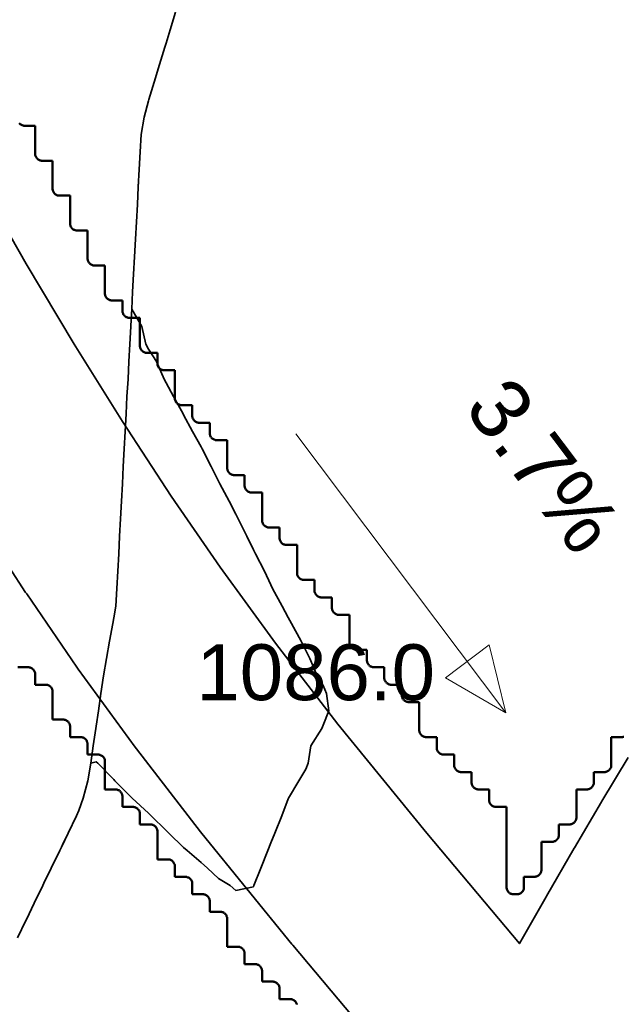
# Model space of a CAD drawing. Header units: metres. Extents: x -6552 to -6384, y 5654608 to 5654799.
# Tile 43 of 68: x -6512 to -6504, y 5654736 to 5654750. Entities that reach past the tile are written whole.
import ezdxf
from ezdxf.enums import TextEntityAlignment as Align

# ---------------------------------------------------------------- set-up
doc = ezdxf.new("R2010")
doc.units = ezdxf.units.M
doc.header["$LTSCALE"] = 0.5
doc.linetypes.add('DASHED', pattern=[9, 6, -3])
doc.linetypes.add('PHANTOM', pattern=[22, 12, -2, 2, -2, 2, -2])
for name, color, linetype, lineweight in [('L-GRAD-CONT', 5, 'DASHED', 25), ('L-GRAD-SLOPE', 5, 'Continuous', 18), ('L-HARD-PAVE', 8, 'Continuous', 35), ('L-SITE-LIMIT', 6, 'PHANTOM', 50), ('V-TOPO-MAJR', 34, 'Continuous', 35)]:
    doc.layers.add(name, color=color, linetype=linetype, lineweight=lineweight)
doc.styles.add('BR-STD', font='arial.ttf')

msp = doc.modelspace()

# ---------------------------------------------------------------- linework, layer by layer
at = {"layer": 'L-GRAD-CONT', "lineweight": 35}
msp.add_lwpolyline([(-6510.52, 5654747.442), (-6510.523, 5654747.375), (-6510.536, 5654747.125), (-6510.551, 5654746.875), (-6510.564, 5654746.625), (-6510.578, 5654746.375), (-6510.591, 5654746.125), (-6510.604, 5654745.875), (-6510.617, 5654745.625), (-6510.471, 5654745.375), (-6510.415, 5654745.125), (-6510.375, 5654745.051), (-6510.261, 5654744.875), (-6510.153, 5654744.625), (-6510.125, 5654744.57), (-6510.02, 5654744.375), (-6509.881, 5654744.125), (-6509.875, 5654744.114), (-6509.745, 5654743.875), (-6509.625, 5654743.654), (-6509.609, 5654743.625), (-6509.479, 5654743.375), (-6509.375, 5654743.165), (-6509.354, 5654743.125), (-6509.223, 5654742.875), (-6509.125, 5654742.689), (-6509.094, 5654742.625), (-6508.971, 5654742.375), (-6508.875, 5654742.18), (-6508.846, 5654742.125), (-6508.715, 5654741.875), (-6508.625, 5654741.678), (-6508.601, 5654741.625), (-6508.464, 5654741.375), (-6508.375, 5654741.213), (-6508.327, 5654741.125), (-6508.191, 5654740.875), (-6508.125, 5654740.74), (-6508.068, 5654740.625), (-6507.96, 5654740.375), (-6507.875, 5654740.236), (-6507.829, 5654740.125), (-6507.793, 5654739.875), (-6507.875, 5654739.671), (-6507.893, 5654739.625), (-6508.05, 5654739.375), (-6508.091, 5654739.125), (-6508.125, 5654739.039), (-6508.223, 5654738.875), (-6508.371, 5654738.625), (-6508.375, 5654738.618), (-6508.47, 5654738.375), (-6508.57, 5654738.125), (-6508.625, 5654737.987), (-6508.669, 5654737.875), (-6508.767, 5654737.625), (-6508.867, 5654737.375), (-6508.875, 5654737.355), (-6509.125, 5654737.302), (-6509.206, 5654737.375), (-6509.375, 5654737.478), (-6509.531, 5654737.625), (-6509.625, 5654737.704), (-6509.822, 5654737.875), (-6509.875, 5654737.921), (-6510.086, 5654738.125), (-6510.125, 5654738.164), (-6510.338, 5654738.375), (-6510.375, 5654738.412), (-6510.61, 5654738.625), (-6510.625, 5654738.639), (-6510.86, 5654738.875), (-6510.875, 5654738.891), (-6511.103, 5654739.125), (-6511.125, 5654739.147), (-6511.201, 5654739.125), (-6511.244, 5654738.875), (-6511.311, 5654738.625), (-6511.375, 5654738.448), (-6511.41, 5654738.375), (-6511.529, 5654738.125), (-6511.609, 5654737.958)], dxfattribs=at)
at = {"layer": 'L-GRAD-SLOPE'}
msp.add_lwpolyline([(-6508.267, 5654743.84), (-6505.258, 5654739.848)], dxfattribs=at)
msp.add_lwpolyline([(-6505.258, 5654739.848), (-6505.501, 5654740.818), (-6506.123, 5654740.349)], close=True, dxfattribs=at)
at = {"layer": 'L-HARD-PAVE'}
for points in [[(-6512.81, 5654747.466), (-6512.127, 5654746.273), (-6511.44, 5654745.123), (-6510.747, 5654744.016), (-6510.051, 5654742.95), (-6509.352, 5654741.931), (-6508.558, 5654740.844), (-6507.665, 5654739.686), (-6506.392, 5654738.123), (-6505.066, 5654736.544), (-6504.683, 5654737.213), (-6504.679, 5654737.221), (-6504.281, 5654737.908), (-6504.276, 5654737.916), (-6503.889, 5654738.572), (-6503.884, 5654738.581), (-6503.509, 5654739.206)], [(-6506.365, 5654734.204), (-6508.312, 5654736.522), (-6508.324, 5654736.537), (-6509.613, 5654738.12), (-6509.634, 5654738.146), (-6510.547, 5654739.33), (-6510.567, 5654739.356), (-6511.382, 5654740.471), (-6511.404, 5654740.502), (-6512.121, 5654741.548), (-6512.136, 5654741.571), (-6512.847, 5654742.658)]]:
    msp.add_lwpolyline(points, dxfattribs=at)
at = {"layer": 'L-SITE-LIMIT'}
for points in [[(-6512.227, 5654748.287), (-6512.221, 5654748.279), (-6512.213, 5654748.273), (-6512.206, 5654748.267), (-6512.197, 5654748.262), (-6512.188, 5654748.258), (-6512.179, 5654748.254), (-6512.17, 5654748.252), (-6512.16, 5654748.25), (-6512.15, 5654748.25), (-6512.002, 5654748.25), (-6512, 5654748.25), (-6512, 5654748.248), (-6512, 5654747.85), (-6512, 5654747.84), (-6511.998, 5654747.83), (-6511.996, 5654747.821), (-6511.992, 5654747.812), (-6511.988, 5654747.803), (-6511.983, 5654747.794), (-6511.977, 5654747.787), (-6511.971, 5654747.779), (-6511.963, 5654747.773), (-6511.956, 5654747.767), (-6511.947, 5654747.762), (-6511.938, 5654747.758), (-6511.929, 5654747.754), (-6511.92, 5654747.752), (-6511.91, 5654747.75), (-6511.9, 5654747.75), (-6511.752, 5654747.75), (-6511.75, 5654747.75), (-6511.75, 5654747.748), (-6511.75, 5654747.35), (-6511.75, 5654747.34), (-6511.748, 5654747.33), (-6511.746, 5654747.321), (-6511.742, 5654747.312), (-6511.738, 5654747.303), (-6511.733, 5654747.294), (-6511.727, 5654747.287), (-6511.721, 5654747.279), (-6511.713, 5654747.273), (-6511.706, 5654747.267), (-6511.697, 5654747.262), (-6511.688, 5654747.258), (-6511.679, 5654747.254), (-6511.67, 5654747.252), (-6511.66, 5654747.25), (-6511.65, 5654747.25), (-6511.502, 5654747.25), (-6511.5, 5654747.25), (-6511.5, 5654747.248), (-6511.5, 5654746.85), (-6511.5, 5654746.84), (-6511.498, 5654746.83), (-6511.496, 5654746.821), (-6511.492, 5654746.812), (-6511.488, 5654746.803), (-6511.483, 5654746.794), (-6511.477, 5654746.787), (-6511.471, 5654746.779), (-6511.463, 5654746.773), (-6511.456, 5654746.767), (-6511.447, 5654746.762), (-6511.438, 5654746.758), (-6511.429, 5654746.754), (-6511.42, 5654746.752), (-6511.41, 5654746.75), (-6511.4, 5654746.75), (-6511.252, 5654746.75), (-6511.25, 5654746.75), (-6511.25, 5654746.748), (-6511.25, 5654746.35), (-6511.25, 5654746.34), (-6511.248, 5654746.33), (-6511.246, 5654746.321), (-6511.242, 5654746.312), (-6511.238, 5654746.303), (-6511.233, 5654746.294), (-6511.227, 5654746.287), (-6511.221, 5654746.279), (-6511.213, 5654746.273), (-6511.206, 5654746.267), (-6511.197, 5654746.262), (-6511.188, 5654746.258), (-6511.179, 5654746.254), (-6511.17, 5654746.252), (-6511.16, 5654746.25), (-6511.15, 5654746.25), (-6511.002, 5654746.25), (-6511, 5654746.25), (-6511, 5654746.248), (-6511, 5654745.85), (-6511, 5654745.84), (-6510.998, 5654745.83), (-6510.996, 5654745.821), (-6510.992, 5654745.812), (-6510.988, 5654745.803), (-6510.983, 5654745.794), (-6510.977, 5654745.787), (-6510.971, 5654745.779), (-6510.963, 5654745.773), (-6510.956, 5654745.767), (-6510.947, 5654745.762), (-6510.938, 5654745.758), (-6510.929, 5654745.754), (-6510.92, 5654745.752), (-6510.91, 5654745.75), (-6510.9, 5654745.75), (-6510.752, 5654745.75), (-6510.75, 5654745.75), (-6510.75, 5654745.748), (-6510.75, 5654745.6), (-6510.75, 5654745.59), (-6510.748, 5654745.58), (-6510.746, 5654745.571), (-6510.742, 5654745.562), (-6510.738, 5654745.553), (-6510.733, 5654745.544), (-6510.727, 5654745.537), (-6510.721, 5654745.529), (-6510.713, 5654745.523), (-6510.706, 5654745.517), (-6510.697, 5654745.512), (-6510.688, 5654745.508), (-6510.679, 5654745.504), (-6510.67, 5654745.502), (-6510.66, 5654745.5), (-6510.65, 5654745.5), (-6510.502, 5654745.5), (-6510.5, 5654745.5), (-6510.5, 5654745.498), (-6510.5, 5654745.1), (-6510.5, 5654745.09), (-6510.498, 5654745.08), (-6510.496, 5654745.071), (-6510.492, 5654745.062), (-6510.488, 5654745.053), (-6510.483, 5654745.044), (-6510.477, 5654745.037), (-6510.471, 5654745.029), (-6510.463, 5654745.023), (-6510.456, 5654745.017), (-6510.447, 5654745.012), (-6510.438, 5654745.008), (-6510.429, 5654745.004), (-6510.42, 5654745.002), (-6510.41, 5654745), (-6510.4, 5654745), (-6510.252, 5654745), (-6510.25, 5654745), (-6510.25, 5654744.998), (-6510.25, 5654744.85), (-6510.25, 5654744.84), (-6510.248, 5654744.83), (-6510.246, 5654744.821), (-6510.242, 5654744.812), (-6510.238, 5654744.803), (-6510.233, 5654744.794), (-6510.227, 5654744.787), (-6510.221, 5654744.779), (-6510.213, 5654744.773), (-6510.206, 5654744.767), (-6510.197, 5654744.762), (-6510.188, 5654744.758), (-6510.179, 5654744.754), (-6510.17, 5654744.752), (-6510.16, 5654744.75), (-6510.15, 5654744.75), (-6510.002, 5654744.75), (-6510, 5654744.75), (-6510, 5654744.748), (-6510, 5654744.35), (-6510, 5654744.34), (-6509.998, 5654744.33), (-6509.996, 5654744.321), (-6509.992, 5654744.312), (-6509.988, 5654744.303), (-6509.983, 5654744.294), (-6509.977, 5654744.287), (-6509.971, 5654744.279), (-6509.963, 5654744.273), (-6509.956, 5654744.267), (-6509.947, 5654744.262), (-6509.938, 5654744.258), (-6509.929, 5654744.254), (-6509.92, 5654744.252), (-6509.91, 5654744.25), (-6509.9, 5654744.25), (-6509.752, 5654744.25), (-6509.75, 5654744.25), (-6509.75, 5654744.248), (-6509.75, 5654744.1), (-6509.75, 5654744.09), (-6509.748, 5654744.08), (-6509.746, 5654744.071), (-6509.742, 5654744.062), (-6509.738, 5654744.053), (-6509.733, 5654744.044), (-6509.727, 5654744.037), (-6509.721, 5654744.029), (-6509.713, 5654744.023), (-6509.706, 5654744.017), (-6509.697, 5654744.012), (-6509.688, 5654744.008), (-6509.679, 5654744.004), (-6509.67, 5654744.002), (-6509.66, 5654744), (-6509.65, 5654744), (-6509.502, 5654744), (-6509.5, 5654744), (-6509.5, 5654743.998), (-6509.5, 5654743.85), (-6509.5, 5654743.84), (-6509.498, 5654743.83), (-6509.496, 5654743.821), (-6509.492, 5654743.812), (-6509.488, 5654743.803), (-6509.483, 5654743.794), (-6509.477, 5654743.787), (-6509.471, 5654743.779), (-6509.463, 5654743.773), (-6509.456, 5654743.767), (-6509.447, 5654743.762), (-6509.438, 5654743.758), (-6509.429, 5654743.754), (-6509.42, 5654743.752), (-6509.41, 5654743.75), (-6509.4, 5654743.75), (-6509.252, 5654743.75), (-6509.25, 5654743.75), (-6509.25, 5654743.748), (-6509.25, 5654743.35), (-6509.25, 5654743.34), (-6509.248, 5654743.33), (-6509.246, 5654743.321), (-6509.242, 5654743.312), (-6509.238, 5654743.303), (-6509.233, 5654743.294), (-6509.227, 5654743.287), (-6509.221, 5654743.279), (-6509.213, 5654743.273), (-6509.206, 5654743.267), (-6509.197, 5654743.262), (-6509.188, 5654743.258), (-6509.179, 5654743.254), (-6509.17, 5654743.252), (-6509.16, 5654743.25), (-6509.15, 5654743.25), (-6509.002, 5654743.25), (-6509, 5654743.25), (-6509, 5654743.248), (-6509, 5654743.1), (-6509, 5654743.09), (-6508.998, 5654743.08), (-6508.996, 5654743.071), (-6508.992, 5654743.062), (-6508.988, 5654743.053), (-6508.983, 5654743.044), (-6508.977, 5654743.037), (-6508.971, 5654743.029), (-6508.963, 5654743.023), (-6508.956, 5654743.017), (-6508.947, 5654743.012), (-6508.938, 5654743.008), (-6508.929, 5654743.004), (-6508.92, 5654743.002), (-6508.91, 5654743), (-6508.9, 5654743), (-6508.752, 5654743), (-6508.75, 5654743), (-6508.75, 5654742.998), (-6508.75, 5654742.6), (-6508.75, 5654742.59), (-6508.748, 5654742.58), (-6508.746, 5654742.571), (-6508.742, 5654742.562), (-6508.738, 5654742.553), (-6508.733, 5654742.544), (-6508.727, 5654742.537), (-6508.721, 5654742.529), (-6508.713, 5654742.523), (-6508.706, 5654742.517), (-6508.697, 5654742.512), (-6508.688, 5654742.508), (-6508.679, 5654742.504), (-6508.67, 5654742.502), (-6508.66, 5654742.5), (-6508.65, 5654742.5), (-6508.502, 5654742.5), (-6508.5, 5654742.5), (-6508.5, 5654742.498), (-6508.5, 5654742.35), (-6508.5, 5654742.34), (-6508.498, 5654742.33), (-6508.496, 5654742.321), (-6508.492, 5654742.312), (-6508.488, 5654742.303), (-6508.483, 5654742.294), (-6508.477, 5654742.287), (-6508.471, 5654742.279), (-6508.463, 5654742.273), (-6508.456, 5654742.267), (-6508.447, 5654742.262), (-6508.438, 5654742.258), (-6508.429, 5654742.254), (-6508.42, 5654742.252), (-6508.41, 5654742.25), (-6508.4, 5654742.25), (-6508.252, 5654742.25), (-6508.25, 5654742.25), (-6508.25, 5654742.248), (-6508.25, 5654741.85), (-6508.25, 5654741.84), (-6508.248, 5654741.83), (-6508.246, 5654741.821), (-6508.242, 5654741.812), (-6508.238, 5654741.803), (-6508.233, 5654741.794), (-6508.227, 5654741.787), (-6508.221, 5654741.779), (-6508.213, 5654741.773), (-6508.206, 5654741.767), (-6508.197, 5654741.762), (-6508.188, 5654741.758), (-6508.179, 5654741.754), (-6508.17, 5654741.752), (-6508.16, 5654741.75), (-6508.15, 5654741.75), (-6508.002, 5654741.75), (-6508, 5654741.75), (-6508, 5654741.748), (-6508, 5654741.6), (-6508, 5654741.59), (-6507.998, 5654741.58), (-6507.996, 5654741.571), (-6507.992, 5654741.562), (-6507.988, 5654741.553), (-6507.983, 5654741.544), (-6507.977, 5654741.537), (-6507.971, 5654741.529), (-6507.963, 5654741.523), (-6507.956, 5654741.517), (-6507.947, 5654741.512), (-6507.938, 5654741.508), (-6507.929, 5654741.504), (-6507.92, 5654741.502), (-6507.91, 5654741.5), (-6507.9, 5654741.5), (-6507.752, 5654741.5), (-6507.75, 5654741.5), (-6507.75, 5654741.498), (-6507.75, 5654741.35), (-6507.75, 5654741.34), (-6507.748, 5654741.33), (-6507.746, 5654741.321), (-6507.742, 5654741.312), (-6507.738, 5654741.303), (-6507.733, 5654741.294), (-6507.727, 5654741.287), (-6507.721, 5654741.279), (-6507.713, 5654741.273), (-6507.706, 5654741.267), (-6507.697, 5654741.262), (-6507.688, 5654741.258), (-6507.679, 5654741.254), (-6507.67, 5654741.252), (-6507.66, 5654741.25), (-6507.65, 5654741.25), (-6507.502, 5654741.25), (-6507.5, 5654741.25), (-6507.5, 5654741.248), (-6507.5, 5654740.85), (-6507.5, 5654740.84), (-6507.498, 5654740.83), (-6507.496, 5654740.821), (-6507.492, 5654740.812), (-6507.488, 5654740.803), (-6507.483, 5654740.794), (-6507.477, 5654740.787), (-6507.471, 5654740.779), (-6507.463, 5654740.773), (-6507.456, 5654740.767), (-6507.447, 5654740.762), (-6507.438, 5654740.758), (-6507.429, 5654740.754), (-6507.42, 5654740.752), (-6507.41, 5654740.75), (-6507.4, 5654740.75), (-6507.252, 5654740.75), (-6507.25, 5654740.75), (-6507.25, 5654740.748), (-6507.25, 5654740.6), (-6507.25, 5654740.59), (-6507.248, 5654740.58), (-6507.246, 5654740.571), (-6507.242, 5654740.562), (-6507.238, 5654740.553), (-6507.233, 5654740.544), (-6507.227, 5654740.537), (-6507.221, 5654740.529), (-6507.213, 5654740.523), (-6507.206, 5654740.517), (-6507.197, 5654740.512), (-6507.188, 5654740.508), (-6507.179, 5654740.504), (-6507.17, 5654740.502), (-6507.16, 5654740.5), (-6507.15, 5654740.5), (-6507.002, 5654740.5), (-6507, 5654740.5), (-6507, 5654740.498), (-6507, 5654740.35), (-6507, 5654740.34), (-6506.998, 5654740.33), (-6506.996, 5654740.321), (-6506.992, 5654740.312), (-6506.988, 5654740.303), (-6506.983, 5654740.294), (-6506.977, 5654740.287), (-6506.971, 5654740.279), (-6506.963, 5654740.273), (-6506.956, 5654740.267), (-6506.947, 5654740.262), (-6506.938, 5654740.258), (-6506.929, 5654740.254), (-6506.92, 5654740.252), (-6506.91, 5654740.25), (-6506.9, 5654740.25), (-6506.752, 5654740.25), (-6506.75, 5654740.25), (-6506.75, 5654740.248), (-6506.75, 5654740.1), (-6506.75, 5654740.09), (-6506.748, 5654740.08), (-6506.746, 5654740.071), (-6506.742, 5654740.062), (-6506.738, 5654740.053), (-6506.733, 5654740.044), (-6506.727, 5654740.037), (-6506.721, 5654740.029), (-6506.713, 5654740.023), (-6506.706, 5654740.017), (-6506.697, 5654740.012), (-6506.688, 5654740.008), (-6506.679, 5654740.004), (-6506.67, 5654740.002), (-6506.66, 5654740), (-6506.65, 5654740), (-6506.502, 5654740), (-6506.5, 5654740), (-6506.5, 5654739.998), (-6506.5, 5654739.6), (-6506.5, 5654739.59), (-6506.498, 5654739.58), (-6506.496, 5654739.571), (-6506.492, 5654739.562), (-6506.488, 5654739.553), (-6506.483, 5654739.544), (-6506.477, 5654739.537), (-6506.471, 5654739.529), (-6506.463, 5654739.523), (-6506.456, 5654739.517), (-6506.447, 5654739.512), (-6506.438, 5654739.508), (-6506.429, 5654739.504), (-6506.42, 5654739.502), (-6506.41, 5654739.5), (-6506.4, 5654739.5), (-6506.252, 5654739.5), (-6506.25, 5654739.5), (-6506.25, 5654739.498), (-6506.25, 5654739.35), (-6506.25, 5654739.34), (-6506.248, 5654739.33), (-6506.246, 5654739.321), (-6506.242, 5654739.312), (-6506.238, 5654739.303), (-6506.233, 5654739.294), (-6506.227, 5654739.287), (-6506.221, 5654739.279), (-6506.213, 5654739.273), (-6506.206, 5654739.267), (-6506.197, 5654739.262), (-6506.188, 5654739.258), (-6506.179, 5654739.254), (-6506.17, 5654739.252), (-6506.16, 5654739.25), (-6506.15, 5654739.25), (-6506.002, 5654739.25), (-6506, 5654739.25), (-6506, 5654739.248), (-6506, 5654739.1), (-6506, 5654739.09), (-6505.998, 5654739.08), (-6505.996, 5654739.071), (-6505.992, 5654739.062), (-6505.988, 5654739.053), (-6505.983, 5654739.044), (-6505.977, 5654739.037), (-6505.971, 5654739.029), (-6505.963, 5654739.023), (-6505.956, 5654739.017), (-6505.947, 5654739.012), (-6505.938, 5654739.008), (-6505.929, 5654739.004), (-6505.92, 5654739.002), (-6505.91, 5654739), (-6505.9, 5654739), (-6505.752, 5654739), (-6505.75, 5654739), (-6505.75, 5654738.998), (-6505.75, 5654738.85), (-6505.75, 5654738.84), (-6505.748, 5654738.83), (-6505.746, 5654738.821), (-6505.742, 5654738.812), (-6505.738, 5654738.803), (-6505.733, 5654738.794), (-6505.727, 5654738.787), (-6505.721, 5654738.779), (-6505.713, 5654738.773), (-6505.706, 5654738.767), (-6505.697, 5654738.762), (-6505.688, 5654738.758), (-6505.679, 5654738.754), (-6505.67, 5654738.752), (-6505.66, 5654738.75), (-6505.65, 5654738.75), (-6505.502, 5654738.75), (-6505.5, 5654738.75), (-6505.5, 5654738.748), (-6505.5, 5654738.6), (-6505.5, 5654738.59), (-6505.498, 5654738.58), (-6505.496, 5654738.571), (-6505.492, 5654738.562), (-6505.488, 5654738.553), (-6505.483, 5654738.544), (-6505.477, 5654738.537), (-6505.471, 5654738.529), (-6505.463, 5654738.523), (-6505.456, 5654738.517), (-6505.447, 5654738.512), (-6505.438, 5654738.508), (-6505.429, 5654738.504), (-6505.42, 5654738.502), (-6505.41, 5654738.5), (-6505.4, 5654738.5), (-6505.252, 5654738.5), (-6505.25, 5654738.5), (-6505.25, 5654738.498), (-6505.25, 5654737.35), (-6505.25, 5654737.34), (-6505.248, 5654737.33), (-6505.246, 5654737.321), (-6505.242, 5654737.312), (-6505.238, 5654737.303), (-6505.233, 5654737.294), (-6505.227, 5654737.287), (-6505.221, 5654737.279), (-6505.213, 5654737.273), (-6505.206, 5654737.267), (-6505.197, 5654737.262), (-6505.188, 5654737.258), (-6505.179, 5654737.254), (-6505.17, 5654737.252), (-6505.16, 5654737.25), (-6505.15, 5654737.25), (-6505.1, 5654737.25), (-6505.09, 5654737.25), (-6505.08, 5654737.252), (-6505.071, 5654737.254), (-6505.062, 5654737.258), (-6505.053, 5654737.262), (-6505.044, 5654737.267), (-6505.037, 5654737.273), (-6505.029, 5654737.279), (-6505.023, 5654737.287), (-6505.017, 5654737.294), (-6505.012, 5654737.303), (-6505.008, 5654737.312), (-6505.004, 5654737.321), (-6505.002, 5654737.33), (-6505, 5654737.34), (-6505, 5654737.35), (-6505, 5654737.498), (-6505, 5654737.5), (-6504.998, 5654737.5), (-6504.85, 5654737.5), (-6504.84, 5654737.5), (-6504.83, 5654737.502), (-6504.821, 5654737.504), (-6504.812, 5654737.508), (-6504.803, 5654737.512), (-6504.794, 5654737.517), (-6504.787, 5654737.523), (-6504.779, 5654737.529), (-6504.773, 5654737.537), (-6504.767, 5654737.544), (-6504.762, 5654737.553), (-6504.758, 5654737.562), (-6504.754, 5654737.571), (-6504.752, 5654737.58), (-6504.75, 5654737.59), (-6504.75, 5654737.6), (-6504.75, 5654737.998), (-6504.75, 5654738), (-6504.748, 5654738), (-6504.6, 5654738), (-6504.59, 5654738), (-6504.58, 5654738.002), (-6504.571, 5654738.004), (-6504.562, 5654738.008), (-6504.553, 5654738.012), (-6504.544, 5654738.017), (-6504.537, 5654738.023), (-6504.529, 5654738.029), (-6504.523, 5654738.037), (-6504.517, 5654738.044), (-6504.512, 5654738.053), (-6504.508, 5654738.062), (-6504.504, 5654738.071), (-6504.502, 5654738.08), (-6504.5, 5654738.09), (-6504.5, 5654738.1), (-6504.5, 5654738.248), (-6504.5, 5654738.25), (-6504.498, 5654738.25), (-6504.35, 5654738.25), (-6504.34, 5654738.25), (-6504.33, 5654738.252), (-6504.321, 5654738.254), (-6504.312, 5654738.258), (-6504.303, 5654738.262), (-6504.294, 5654738.267), (-6504.287, 5654738.273), (-6504.279, 5654738.279), (-6504.273, 5654738.287), (-6504.267, 5654738.294), (-6504.262, 5654738.303), (-6504.258, 5654738.312), (-6504.254, 5654738.321), (-6504.252, 5654738.33), (-6504.25, 5654738.34), (-6504.25, 5654738.35), (-6504.25, 5654738.748), (-6504.25, 5654738.75), (-6504.248, 5654738.75), (-6504.1, 5654738.75), (-6504.09, 5654738.75), (-6504.08, 5654738.752), (-6504.071, 5654738.754), (-6504.062, 5654738.758), (-6504.053, 5654738.762), (-6504.044, 5654738.767), (-6504.037, 5654738.773), (-6504.029, 5654738.779), (-6504.023, 5654738.787), (-6504.017, 5654738.794), (-6504.012, 5654738.803), (-6504.008, 5654738.812), (-6504.004, 5654738.821), (-6504.002, 5654738.83), (-6504, 5654738.84), (-6504, 5654738.85), (-6504, 5654738.998), (-6504, 5654739), (-6503.998, 5654739), (-6503.85, 5654739), (-6503.84, 5654739), (-6503.83, 5654739.002), (-6503.821, 5654739.004), (-6503.812, 5654739.008), (-6503.803, 5654739.012), (-6503.794, 5654739.017), (-6503.787, 5654739.023), (-6503.779, 5654739.029), (-6503.773, 5654739.037), (-6503.767, 5654739.044), (-6503.762, 5654739.053), (-6503.758, 5654739.062), (-6503.754, 5654739.071), (-6503.752, 5654739.08), (-6503.75, 5654739.09), (-6503.75, 5654739.1), (-6503.75, 5654739.498), (-6503.75, 5654739.5), (-6503.748, 5654739.5), (-6503.6, 5654739.5), (-6503.59, 5654739.5), (-6503.58, 5654739.502), (-6503.571, 5654739.504)], [(-6508.252, 5654735.67), (-6508.254, 5654735.679), (-6508.258, 5654735.688), (-6508.262, 5654735.697), (-6508.267, 5654735.706), (-6508.273, 5654735.713), (-6508.279, 5654735.721), (-6508.287, 5654735.727), (-6508.294, 5654735.733), (-6508.303, 5654735.738), (-6508.312, 5654735.742), (-6508.321, 5654735.746), (-6508.33, 5654735.748), (-6508.34, 5654735.75), (-6508.35, 5654735.75), (-6508.498, 5654735.75), (-6508.5, 5654735.75), (-6508.5, 5654735.752), (-6508.5, 5654735.9), (-6508.5, 5654735.91), (-6508.502, 5654735.92), (-6508.504, 5654735.929), (-6508.508, 5654735.938), (-6508.512, 5654735.947), (-6508.517, 5654735.956), (-6508.523, 5654735.963), (-6508.529, 5654735.971), (-6508.537, 5654735.977), (-6508.544, 5654735.983), (-6508.553, 5654735.988), (-6508.562, 5654735.992), (-6508.571, 5654735.996), (-6508.58, 5654735.998), (-6508.59, 5654736), (-6508.6, 5654736), (-6508.748, 5654736), (-6508.75, 5654736), (-6508.75, 5654736.002), (-6508.75, 5654736.15), (-6508.75, 5654736.16), (-6508.752, 5654736.17), (-6508.754, 5654736.179), (-6508.758, 5654736.188), (-6508.762, 5654736.197), (-6508.767, 5654736.206), (-6508.773, 5654736.213), (-6508.779, 5654736.221), (-6508.787, 5654736.227), (-6508.794, 5654736.233), (-6508.803, 5654736.238), (-6508.812, 5654736.242), (-6508.821, 5654736.246), (-6508.83, 5654736.248), (-6508.84, 5654736.25), (-6508.85, 5654736.25), (-6508.998, 5654736.25), (-6509, 5654736.25), (-6509, 5654736.252), (-6509, 5654736.4), (-6509, 5654736.41), (-6509.002, 5654736.42), (-6509.004, 5654736.429), (-6509.008, 5654736.438), (-6509.012, 5654736.447), (-6509.017, 5654736.456), (-6509.023, 5654736.463), (-6509.029, 5654736.471), (-6509.037, 5654736.477), (-6509.044, 5654736.483), (-6509.053, 5654736.488), (-6509.062, 5654736.492), (-6509.071, 5654736.496), (-6509.08, 5654736.498), (-6509.09, 5654736.5), (-6509.1, 5654736.5), (-6509.248, 5654736.5), (-6509.25, 5654736.5), (-6509.25, 5654736.502), (-6509.25, 5654736.9), (-6509.25, 5654736.91), (-6509.252, 5654736.92), (-6509.254, 5654736.929), (-6509.258, 5654736.938), (-6509.262, 5654736.947), (-6509.267, 5654736.956), (-6509.273, 5654736.963), (-6509.279, 5654736.971), (-6509.287, 5654736.977), (-6509.294, 5654736.983), (-6509.303, 5654736.988), (-6509.312, 5654736.992), (-6509.321, 5654736.996), (-6509.33, 5654736.998), (-6509.34, 5654737), (-6509.35, 5654737), (-6509.498, 5654737), (-6509.5, 5654737), (-6509.5, 5654737.002), (-6509.5, 5654737.15), (-6509.5, 5654737.16), (-6509.502, 5654737.17), (-6509.504, 5654737.179), (-6509.508, 5654737.188), (-6509.512, 5654737.197), (-6509.517, 5654737.206), (-6509.523, 5654737.213), (-6509.529, 5654737.221), (-6509.537, 5654737.227), (-6509.544, 5654737.233), (-6509.553, 5654737.238), (-6509.562, 5654737.242), (-6509.571, 5654737.246), (-6509.58, 5654737.248), (-6509.59, 5654737.25), (-6509.6, 5654737.25), (-6509.748, 5654737.25), (-6509.75, 5654737.25), (-6509.75, 5654737.252), (-6509.75, 5654737.4), (-6509.75, 5654737.41), (-6509.752, 5654737.42), (-6509.754, 5654737.429), (-6509.758, 5654737.438), (-6509.762, 5654737.447), (-6509.767, 5654737.456), (-6509.773, 5654737.463), (-6509.779, 5654737.471), (-6509.787, 5654737.477), (-6509.794, 5654737.483), (-6509.803, 5654737.488), (-6509.812, 5654737.492), (-6509.821, 5654737.496), (-6509.83, 5654737.498), (-6509.84, 5654737.5), (-6509.85, 5654737.5), (-6509.998, 5654737.5), (-6510, 5654737.5), (-6510, 5654737.502), (-6510, 5654737.65), (-6510, 5654737.66), (-6510.002, 5654737.67), (-6510.004, 5654737.679), (-6510.008, 5654737.688), (-6510.012, 5654737.697), (-6510.017, 5654737.706), (-6510.023, 5654737.713), (-6510.029, 5654737.721), (-6510.037, 5654737.727), (-6510.044, 5654737.733), (-6510.053, 5654737.738), (-6510.062, 5654737.742), (-6510.071, 5654737.746), (-6510.08, 5654737.748), (-6510.09, 5654737.75), (-6510.1, 5654737.75), (-6510.248, 5654737.75), (-6510.25, 5654737.75), (-6510.25, 5654737.752), (-6510.25, 5654738.15), (-6510.25, 5654738.16), (-6510.252, 5654738.17), (-6510.254, 5654738.179), (-6510.258, 5654738.188), (-6510.262, 5654738.197), (-6510.267, 5654738.206), (-6510.273, 5654738.213), (-6510.279, 5654738.221), (-6510.287, 5654738.227), (-6510.294, 5654738.233), (-6510.303, 5654738.238), (-6510.312, 5654738.242), (-6510.321, 5654738.246), (-6510.33, 5654738.248), (-6510.34, 5654738.25), (-6510.35, 5654738.25), (-6510.498, 5654738.25), (-6510.5, 5654738.25), (-6510.5, 5654738.252), (-6510.5, 5654738.4), (-6510.5, 5654738.41), (-6510.502, 5654738.42), (-6510.504, 5654738.429), (-6510.508, 5654738.438), (-6510.512, 5654738.447), (-6510.517, 5654738.456), (-6510.523, 5654738.463), (-6510.529, 5654738.471), (-6510.537, 5654738.477), (-6510.544, 5654738.483), (-6510.553, 5654738.488), (-6510.562, 5654738.492), (-6510.571, 5654738.496), (-6510.58, 5654738.498), (-6510.59, 5654738.5), (-6510.6, 5654738.5), (-6510.748, 5654738.5), (-6510.75, 5654738.5), (-6510.75, 5654738.502), (-6510.75, 5654738.65), (-6510.75, 5654738.66), (-6510.752, 5654738.67), (-6510.754, 5654738.679), (-6510.758, 5654738.688), (-6510.762, 5654738.697), (-6510.767, 5654738.706), (-6510.773, 5654738.713), (-6510.779, 5654738.721), (-6510.787, 5654738.727), (-6510.794, 5654738.733), (-6510.803, 5654738.738), (-6510.812, 5654738.742), (-6510.821, 5654738.746), (-6510.83, 5654738.748), (-6510.84, 5654738.75), (-6510.85, 5654738.75), (-6510.998, 5654738.75), (-6511, 5654738.75), (-6511, 5654738.752), (-6511, 5654739.15), (-6511, 5654739.16), (-6511.002, 5654739.17), (-6511.004, 5654739.179), (-6511.008, 5654739.188), (-6511.012, 5654739.197), (-6511.017, 5654739.206), (-6511.023, 5654739.213), (-6511.029, 5654739.221), (-6511.037, 5654739.227), (-6511.044, 5654739.233), (-6511.053, 5654739.238), (-6511.062, 5654739.242), (-6511.071, 5654739.246), (-6511.08, 5654739.248), (-6511.09, 5654739.25), (-6511.1, 5654739.25), (-6511.248, 5654739.25), (-6511.25, 5654739.25), (-6511.25, 5654739.252), (-6511.25, 5654739.4), (-6511.25, 5654739.41), (-6511.252, 5654739.42), (-6511.254, 5654739.429), (-6511.258, 5654739.438), (-6511.262, 5654739.447), (-6511.267, 5654739.456), (-6511.273, 5654739.463), (-6511.279, 5654739.471), (-6511.287, 5654739.477), (-6511.294, 5654739.483), (-6511.303, 5654739.488), (-6511.312, 5654739.492), (-6511.321, 5654739.496), (-6511.33, 5654739.498), (-6511.34, 5654739.5), (-6511.35, 5654739.5), (-6511.498, 5654739.5), (-6511.5, 5654739.5), (-6511.5, 5654739.502), (-6511.5, 5654739.65), (-6511.5, 5654739.66), (-6511.502, 5654739.67), (-6511.504, 5654739.679), (-6511.508, 5654739.688), (-6511.512, 5654739.697), (-6511.517, 5654739.706), (-6511.523, 5654739.713), (-6511.529, 5654739.721), (-6511.537, 5654739.727), (-6511.544, 5654739.733), (-6511.553, 5654739.738), (-6511.562, 5654739.742), (-6511.571, 5654739.746), (-6511.58, 5654739.748), (-6511.59, 5654739.75), (-6511.6, 5654739.75), (-6511.748, 5654739.75), (-6511.75, 5654739.75), (-6511.75, 5654739.752), (-6511.75, 5654740.15), (-6511.75, 5654740.16), (-6511.752, 5654740.17), (-6511.754, 5654740.179), (-6511.758, 5654740.188), (-6511.762, 5654740.197), (-6511.767, 5654740.206), (-6511.773, 5654740.213), (-6511.779, 5654740.221), (-6511.787, 5654740.227), (-6511.794, 5654740.233), (-6511.803, 5654740.238), (-6511.812, 5654740.242), (-6511.821, 5654740.246), (-6511.83, 5654740.248), (-6511.84, 5654740.25), (-6511.85, 5654740.25), (-6511.998, 5654740.25), (-6512, 5654740.25), (-6512, 5654740.252), (-6512, 5654740.4), (-6512, 5654740.41), (-6512.002, 5654740.42), (-6512.004, 5654740.429), (-6512.008, 5654740.438), (-6512.012, 5654740.447), (-6512.017, 5654740.456), (-6512.023, 5654740.463), (-6512.029, 5654740.471), (-6512.037, 5654740.477), (-6512.044, 5654740.483), (-6512.053, 5654740.488), (-6512.062, 5654740.492), (-6512.071, 5654740.496), (-6512.08, 5654740.498), (-6512.09, 5654740.5), (-6512.1, 5654740.5), (-6512.248, 5654740.5)]]:
    msp.add_lwpolyline(points, dxfattribs=at)
at = {"layer": 'V-TOPO-MAJR'}
msp.add_lwpolyline([(-6509.991, 5654749.875), (-6510.067, 5654749.625), (-6510.125, 5654749.433), (-6510.142, 5654749.375), (-6510.218, 5654749.125), (-6510.294, 5654748.875), (-6510.37, 5654748.625), (-6510.375, 5654748.606), (-6510.439, 5654748.375), (-6510.483, 5654748.125), (-6510.497, 5654747.875), (-6510.51, 5654747.625), (-6510.523, 5654747.375), (-6510.536, 5654747.125), (-6510.551, 5654746.875), (-6510.564, 5654746.625), (-6510.578, 5654746.375), (-6510.591, 5654746.125), (-6510.604, 5654745.875), (-6510.617, 5654745.625), (-6510.625, 5654745.475), (-6510.63, 5654745.375), (-6510.643, 5654745.125), (-6510.657, 5654744.875), (-6510.67, 5654744.625), (-6510.685, 5654744.375), (-6510.698, 5654744.125), (-6510.711, 5654743.875), (-6510.724, 5654743.625), (-6510.738, 5654743.375), (-6510.751, 5654743.125), (-6510.764, 5654742.875), (-6510.778, 5654742.625), (-6510.791, 5654742.375), (-6510.804, 5654742.125), (-6510.818, 5654741.875), (-6510.831, 5654741.625), (-6510.847, 5654741.375), (-6510.875, 5654741.208), (-6510.889, 5654741.125), (-6510.933, 5654740.875), (-6510.979, 5654740.625), (-6511.022, 5654740.375), (-6511.058, 5654740.125), (-6511.095, 5654739.875), (-6511.125, 5654739.658), (-6511.13, 5654739.625), (-6511.167, 5654739.375), (-6511.201, 5654739.125), (-6511.244, 5654738.875), (-6511.311, 5654738.625), (-6511.375, 5654738.448), (-6511.41, 5654738.375), (-6511.529, 5654738.125), (-6511.625, 5654737.923), (-6511.648, 5654737.875), (-6511.77, 5654737.625), (-6511.875, 5654737.407), (-6511.891, 5654737.375), (-6512.012, 5654737.125), (-6512.125, 5654736.891), (-6512.133, 5654736.875), (-6512.252, 5654736.625)], dxfattribs=at)

# ---------------------------------------------------------------- texts
at = {"layer": 'L-GRAD-CONT', "style": 'BR-STD'}
msp.add_text('1086.0', height=0.8, dxfattribs=at).set_placement((-6507.983, 5654740.428), align=Align.MIDDLE_CENTER)
at = {"layer": 'L-GRAD-SLOPE', "style": 'BR-STD'}
msp.add_text('3.7%', height=0.85, rotation=-52.9925, dxfattribs=at).set_placement((-6504.718, 5654743.385), align=Align.MIDDLE_CENTER)

doc.saveas('drawing.dxf')
